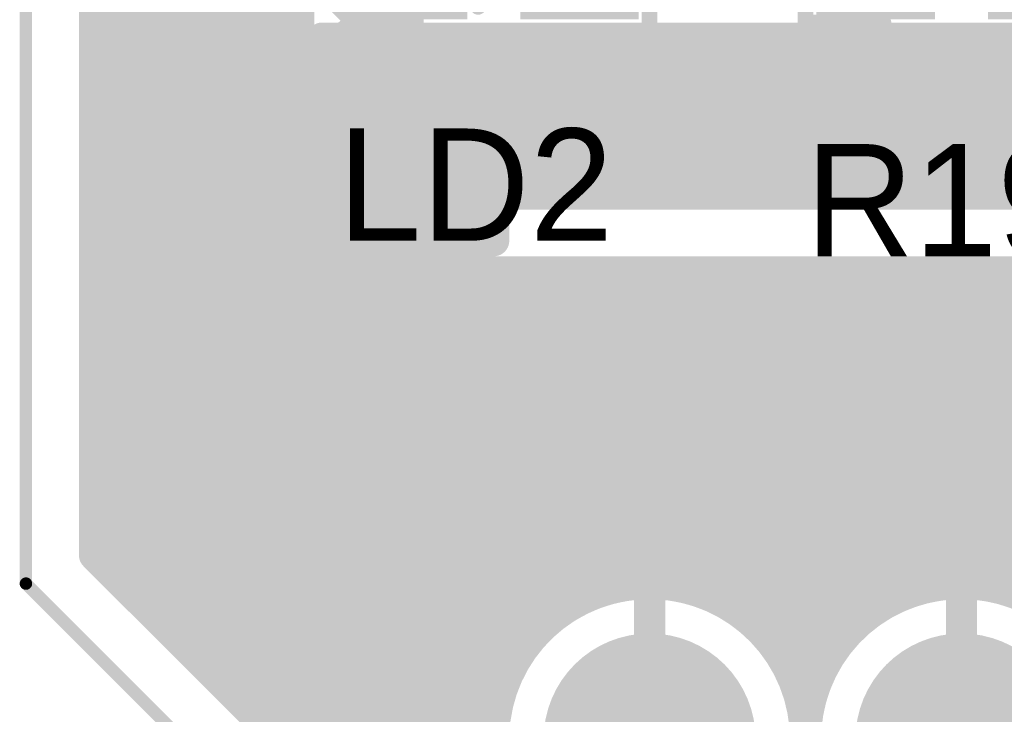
# Model space of a CAD drawing. Extents: x 9.47 to 11.2, y 3.36 to 4.75.
# Tile 4 of 50: x 9.47 to 9.79, y 4.02 to 4.24. Entities that reach past the tile are written whole.
import ezdxf

# ---------------------------------------------------------------- set-up
doc = ezdxf.new("R2010")
doc.units = 0
doc.layers.get('0').update_dxf_attribs({"linetype": 'CONTINUOUS'})
for name, color, linetype in [('BOTTOMLAYER', 5, 'CONTINUOUS'), ('BOTTOMSOLDER', 6, 'CONTINUOUS'), ('KEEPOUTLAYER', 6, 'CONTINUOUS'), ('MECHANICAL1', 6, 'CONTINUOUS'), ('MULTILAYER', 9, 'CONTINUOUS'), ('TOPLAYER', 1, 'CONTINUOUS'), ('TOPOVERLAY', 2, 'CONTINUOUS'), ('TOPPASTE', 8, 'CONTINUOUS'), ('TOPSOLDER', 216, 'CONTINUOUS')]:
    doc.layers.add(name, color=color, linetype=linetype)

# ---------------------------------------------------------------- blocks, each defined once
blk = doc.blocks.new('0603D_13')
at = {"layer": 'TOPLAYER'}
for points in [[(-0.0125, 0.015), (-0.0425, 0.015), (-0.0125, -0.015), (-0.0425, -0.015)], [(0.0425, 0.015), (0.0125, 0.015), (0.0425, -0.015), (0.0125, -0.015)]]:
    blk.add_solid(points, dxfattribs=at)
at = {"layer": 'TOPOVERLAY', "const_width": 0.005}
for points in [[(-0.05, 0.025), (-0.05, -0.025)], [(-0.025, 0.025), (-0.05, 0.025)], [(0.04, 0.025), (0.025, 0.025)], [(0.05, 0.015), (0.04, 0.025)], [(0.005, 0.015), (0.005, -0.015)], [(0.05, 0.015), (0.05, -0.015)], [(0.005, 0), (-0.005, 0)], [(0.05, -0.015), (0.04, -0.025)], [(-0.025, -0.025), (-0.05, -0.025)], [(0.04, -0.025), (0.025, -0.025)]]:
    blk.add_lwpolyline(points, dxfattribs=at)
at = {"layer": 'TOPOVERLAY', "const_width": 0.0025}
for points in [[(-0.05125, 0.025, 1), (-0.04875, 0.025, 1)], [(-0.05125, 0.025, 1), (-0.04875, 0.025, 1)], [(-0.02625, 0.025, 1), (-0.02375, 0.025, 1)], [(0.02375, 0.025, 1), (0.02625, 0.025, 1)], [(0.03875, 0.025, 1), (0.04125, 0.025, 1)], [(0.03875, 0.025, 1), (0.04125, 0.025, 1)], [(0.00375, 0.015, 1), (0.00625, 0.015, 1)], [(0.04875, 0.015, 1), (0.05125, 0.015, 1)], [(0.04875, 0.015, 1), (0.05125, 0.015, 1)], [(-0.00625, 0, 1), (-0.00375, 0, 1)], [(0.00375, 0, 1), (0.00625, 0, 1)], [(0.00375, -0.015, 1), (0.00625, -0.015, 1)], [(0.04875, -0.015, 1), (0.05125, -0.015, 1)], [(0.04875, -0.015, 1), (0.05125, -0.015, 1)], [(-0.05125, -0.025, 1), (-0.04875, -0.025, 1)], [(-0.05125, -0.025, 1), (-0.04875, -0.025, 1)], [(-0.02625, -0.025, 1), (-0.02375, -0.025, 1)], [(0.02375, -0.025, 1), (0.02625, -0.025, 1)], [(0.03875, -0.025, 1), (0.04125, -0.025, 1)], [(0.03875, -0.025, 1), (0.04125, -0.025, 1)]]:
    blk.add_lwpolyline(points, format="xyb", close=True, dxfattribs=at)
at = {"layer": 'TOPPASTE'}
for points in [[(-0.0125, 0.015), (-0.0425, 0.015), (-0.0125, -0.015), (-0.0425, -0.015)], [(0.0425, 0.015), (0.0125, 0.015), (0.0425, -0.015), (0.0125, -0.015)]]:
    blk.add_solid(points, dxfattribs=at)
at = {"layer": 'TOPSOLDER'}
for points in [[(-0.0085, 0.019), (-0.0465, 0.019), (-0.0085, -0.019), (-0.0465, -0.019)], [(0.0465, 0.019), (0.0085, 0.019), (0.0465, -0.019), (0.0085, -0.019)]]:
    blk.add_solid(points, dxfattribs=at)
blk = doc.blocks.new('0603D_14')
at = {"layer": 'TOPLAYER'}
for points in [[(-0.0125, 0.015), (-0.0425, 0.015), (-0.0125, -0.015), (-0.0425, -0.015)], [(0.0425, 0.015), (0.0125, 0.015), (0.0425, -0.015), (0.0125, -0.015)]]:
    blk.add_solid(points, dxfattribs=at)
at = {"layer": 'TOPOVERLAY', "const_width": 0.005}
for points in [[(-0.025, 0.025), (-0.05, 0.025)], [(-0.05, 0.025), (-0.05, -0.025)], [(0.04, 0.025), (0.025, 0.025)], [(0.05, 0.015), (0.04, 0.025)], [(0.005, 0.015), (0.005, -0.015)], [(0.05, 0.015), (0.05, -0.015)], [(0.005, 0), (-0.005, 0)], [(0.05, -0.015), (0.04, -0.025)], [(-0.025, -0.025), (-0.05, -0.025)], [(0.04, -0.025), (0.025, -0.025)]]:
    blk.add_lwpolyline(points, dxfattribs=at)
at = {"layer": 'TOPOVERLAY', "const_width": 0.0025}
for points in [[(-0.05125, 0.025, 1), (-0.04875, 0.025, 1)], [(-0.05125, 0.025, 1), (-0.04875, 0.025, 1)], [(-0.02625, 0.025, 1), (-0.02375, 0.025, 1)], [(0.02375, 0.025, 1), (0.02625, 0.025, 1)], [(0.03875, 0.025, 1), (0.04125, 0.025, 1)], [(0.03875, 0.025, 1), (0.04125, 0.025, 1)], [(0.00375, 0.015, 1), (0.00625, 0.015, 1)], [(0.04875, 0.015, 1), (0.05125, 0.015, 1)], [(0.04875, 0.015, 1), (0.05125, 0.015, 1)], [(-0.00625, 0, 1), (-0.00375, 0, 1)], [(0.00375, 0, 1), (0.00625, 0, 1)], [(0.00375, -0.015, 1), (0.00625, -0.015, 1)], [(0.04875, -0.015, 1), (0.05125, -0.015, 1)], [(0.04875, -0.015, 1), (0.05125, -0.015, 1)], [(-0.05125, -0.025, 1), (-0.04875, -0.025, 1)], [(-0.05125, -0.025, 1), (-0.04875, -0.025, 1)], [(-0.02625, -0.025, 1), (-0.02375, -0.025, 1)], [(0.02375, -0.025, 1), (0.02625, -0.025, 1)], [(0.03875, -0.025, 1), (0.04125, -0.025, 1)], [(0.03875, -0.025, 1), (0.04125, -0.025, 1)]]:
    blk.add_lwpolyline(points, format="xyb", close=True, dxfattribs=at)
at = {"layer": 'TOPPASTE'}
for points in [[(-0.0125, 0.015), (-0.0425, 0.015), (-0.0125, -0.015), (-0.0425, -0.015)], [(0.0425, 0.015), (0.0125, 0.015), (0.0425, -0.015), (0.0125, -0.015)]]:
    blk.add_solid(points, dxfattribs=at)
at = {"layer": 'TOPSOLDER'}
for points in [[(-0.0085, 0.019), (-0.0465, 0.019), (-0.0085, -0.019), (-0.0465, -0.019)], [(0.0465, 0.019), (0.0085, 0.019), (0.0465, -0.019), (0.0085, -0.019)]]:
    blk.add_solid(points, dxfattribs=at)
blk = doc.blocks.new('0603R_32')
at = {"layer": 'TOPLAYER'}
for points in [[(-0.0125, 0.015), (-0.0425, 0.015), (-0.0125, -0.015), (-0.0425, -0.015)], [(0.0425, 0.015), (0.0125, 0.015), (0.0425, -0.015), (0.0125, -0.015)]]:
    blk.add_solid(points, dxfattribs=at)
at = {"layer": 'TOPOVERLAY', "const_width": 0.005}
for points in [[(-0.05, 0.02), (-0.05, -0.02)], [(-0.025, 0.02), (-0.05, 0.02)], [(0.05, 0.02), (0.025, 0.02)], [(0.05, 0.02), (0.05, -0.02)], [(-0.025, -0.02), (-0.05, -0.02)], [(0.05, -0.02), (0.025, -0.02)]]:
    blk.add_lwpolyline(points, dxfattribs=at)
at = {"layer": 'TOPOVERLAY', "const_width": 0.0025}
for points in [[(-0.05125, 0.02, 1), (-0.04875, 0.02, 1)], [(-0.05125, 0.02, 1), (-0.04875, 0.02, 1)], [(-0.02625, 0.02, 1), (-0.02375, 0.02, 1)], [(0.02375, 0.02, 1), (0.02625, 0.02, 1)], [(0.04875, 0.02, 1), (0.05125, 0.02, 1)], [(0.04875, 0.02, 1), (0.05125, 0.02, 1)], [(-0.05125, -0.02, 1), (-0.04875, -0.02, 1)], [(-0.05125, -0.02, 1), (-0.04875, -0.02, 1)], [(-0.02625, -0.02, 1), (-0.02375, -0.02, 1)], [(0.02375, -0.02, 1), (0.02625, -0.02, 1)], [(0.04875, -0.02, 1), (0.05125, -0.02, 1)], [(0.04875, -0.02, 1), (0.05125, -0.02, 1)]]:
    blk.add_lwpolyline(points, format="xyb", close=True, dxfattribs=at)
at = {"layer": 'TOPPASTE'}
for points in [[(-0.0125, 0.015), (-0.0425, 0.015), (-0.0125, -0.015), (-0.0425, -0.015)], [(0.0425, 0.015), (0.0125, 0.015), (0.0425, -0.015), (0.0125, -0.015)]]:
    blk.add_solid(points, dxfattribs=at)
at = {"layer": 'TOPSOLDER'}
for points in [[(-0.0085, 0.019), (-0.0465, 0.019), (-0.0085, -0.019), (-0.0465, -0.019)], [(0.0465, 0.019), (0.0085, 0.019), (0.0465, -0.019), (0.0085, -0.019)]]:
    blk.add_solid(points, dxfattribs=at)
blk = doc.blocks.new('0603R_33')
at = {"layer": 'TOPLAYER'}
for points in [[(-0.0125, 0.015), (-0.0425, 0.015), (-0.0125, -0.015), (-0.0425, -0.015)], [(0.0425, 0.015), (0.0125, 0.015), (0.0425, -0.015), (0.0125, -0.015)]]:
    blk.add_solid(points, dxfattribs=at)
at = {"layer": 'TOPOVERLAY', "const_width": 0.005}
for points in [[(-0.05, 0.02), (-0.05, -0.02)], [(-0.025, 0.02), (-0.05, 0.02)], [(0.05, 0.02), (0.025, 0.02)], [(0.05, 0.02), (0.05, -0.02)], [(-0.025, -0.02), (-0.05, -0.02)], [(0.05, -0.02), (0.025, -0.02)]]:
    blk.add_lwpolyline(points, dxfattribs=at)
at = {"layer": 'TOPOVERLAY', "const_width": 0.0025}
for points in [[(-0.05125, 0.02, 1), (-0.04875, 0.02, 1)], [(-0.05125, 0.02, 1), (-0.04875, 0.02, 1)], [(-0.02625, 0.02, 1), (-0.02375, 0.02, 1)], [(0.02375, 0.02, 1), (0.02625, 0.02, 1)], [(0.04875, 0.02, 1), (0.05125, 0.02, 1)], [(0.04875, 0.02, 1), (0.05125, 0.02, 1)], [(-0.05125, -0.02, 1), (-0.04875, -0.02, 1)], [(-0.05125, -0.02, 1), (-0.04875, -0.02, 1)], [(-0.02625, -0.02, 1), (-0.02375, -0.02, 1)], [(0.02375, -0.02, 1), (0.02625, -0.02, 1)], [(0.04875, -0.02, 1), (0.05125, -0.02, 1)], [(0.04875, -0.02, 1), (0.05125, -0.02, 1)]]:
    blk.add_lwpolyline(points, format="xyb", close=True, dxfattribs=at)
at = {"layer": 'TOPPASTE'}
for points in [[(-0.0125, 0.015), (-0.0425, 0.015), (-0.0125, -0.015), (-0.0425, -0.015)], [(0.0425, 0.015), (0.0125, 0.015), (0.0425, -0.015), (0.0125, -0.015)]]:
    blk.add_solid(points, dxfattribs=at)
at = {"layer": 'TOPSOLDER'}
for points in [[(-0.0085, 0.019), (-0.0465, 0.019), (-0.0085, -0.019), (-0.0465, -0.019)], [(0.0465, 0.019), (0.0085, 0.019), (0.0465, -0.019), (0.0085, -0.019)]]:
    blk.add_solid(points, dxfattribs=at)
blk = doc.blocks.new('MM_MOTOR_53')
at = {"layer": 'BOTTOMSOLDER', "const_width": 0.034}
for points in [[(0.583, 1.375, 1), (0.617, 1.375, 1)], [(0.583, 1.275, 1), (0.617, 1.275, 1)]]:
    blk.add_lwpolyline(points, format="xyb", close=True, dxfattribs=at)
at = {"layer": 'MULTILAYER', "const_width": 0.03}
for points in [[(0.585, 1.375, 1), (0.615, 1.375, 1)], [(0.585, 1.275, 1), (0.615, 1.275, 1)]]:
    blk.add_lwpolyline(points, format="xyb", close=True, dxfattribs=at)
at = {"layer": 'TOPSOLDER', "const_width": 0.034}
for points in [[(0.583, 1.375, 1), (0.617, 1.375, 1)], [(0.583, 1.275, 1), (0.617, 1.275, 1)]]:
    blk.add_lwpolyline(points, format="xyb", close=True, dxfattribs=at)

msp = doc.modelspace()

# ---------------------------------------------------------------- linework, layer by layer
at = {"layer": 'BOTTOMLAYER', "const_width": 0.01}
for points in [[(9.497, 4.069113), (9.497, 4.688)], [(9.5, 4.066113), (9.5, 4.688)], [(9.51, 4.056113), (9.51, 4.688)], [(9.52, 4.046113), (9.52, 4.688)], [(9.53, 4.036113), (9.53, 4.688)], [(9.54, 4.026113), (9.54, 4.688)], [(9.497, 4.24), (9.545505, 4.24)], [(9.545, 4.185), (9.545, 4.235)], [(9.57, 4.235), (9.81818, 4.235)], [(9.57, 4.185), (9.57, 4.235)], [(9.57, 4.185), (9.57, 4.235)], [(9.58, 4.185), (9.58, 4.235)], [(9.59, 4.185), (9.59, 4.235)], [(9.6, 4.185), (9.6, 4.235)], [(9.61, 4.185), (9.61, 4.235)], [(9.62, 4.185), (9.62, 4.235)], [(9.63, 4.185), (9.63, 4.235)], [(9.64, 4.185), (9.64, 4.235)], [(9.65, 4.185), (9.65, 4.235)], [(9.66, 4.185), (9.66, 4.235)], [(9.67, 4.185), (9.67, 4.235)], [(9.68, 4.185), (9.68, 4.235)], [(9.69, 4.185), (9.69, 4.235)], [(9.7, 4.185), (9.7, 4.235)], [(9.71, 4.185), (9.71, 4.235)], [(9.72, 4.185), (9.72, 4.235)], [(9.73, 4.185), (9.73, 4.235)], [(9.74, 4.185), (9.74, 4.235)], [(9.75, 4.185), (9.75, 4.235)], [(9.76, 4.185), (9.76, 4.235)], [(9.77, 4.185), (9.77, 4.235)], [(9.78, 4.185), (9.78, 4.235)], [(9.79, 4.185), (9.79, 4.235)], [(9.497, 4.23), (9.545, 4.23)], [(9.57, 4.23), (9.82318, 4.23)], [(9.497, 4.22), (9.545, 4.22)], [(9.57, 4.22), (10.274216, 4.22)], [(9.497, 4.21), (9.545, 4.21)], [(9.57, 4.21), (9.808417, 4.21)], [(9.497, 4.2), (9.545, 4.2)], [(9.57, 4.2), (9.799019, 4.2)], [(9.497, 4.19), (9.545, 4.19)], [(9.57, 4.19), (9.79542, 4.19)], [(9.57, 4.185), (9.795, 4.185)], [(9.497, 4.18), (9.545505, 4.18)], [(9.497, 4.17), (9.55, 4.17)], [(9.55, 4.016113), (9.55, 4.17)], [(9.497, 4.16), (9.57, 4.16)], [(9.56, 4.006113), (9.56, 4.162087)], [(9.57, 4.16), (9.795, 4.16)], [(9.57, 4.16), (9.585, 4.16)], [(9.57, 3.996113), (9.57, 4.16)], [(9.58, 3.986113), (9.58, 4.16)], [(9.585, 4.16), (9.795, 4.16)], [(9.59, 3.976113), (9.59, 4.16)], [(9.6, 3.966113), (9.6, 4.16)], [(9.61, 3.956113), (9.61, 4.16)], [(9.62, 3.946113), (9.62, 4.16)], [(9.63, 4.031795), (9.63, 4.16)], [(9.64, 4.045707), (9.64, 4.16)], [(9.65, 4.053301), (9.65, 4.16)], [(9.66, 4.057697), (9.66, 4.16)], [(9.67, 4.059749), (9.67, 4.16)], [(9.68, 4.059749), (9.68, 4.16)], [(9.69, 4.057697), (9.69, 4.16)], [(9.7, 4.053301), (9.7, 4.16)], [(9.71, 4.045707), (9.71, 4.16)], [(9.72, 4.031795), (9.72, 4.16)], [(9.73, 4.075), (9.73, 4.16)], [(9.74, 4.082913), (9.74, 4.16)], [(9.75, 4.085), (9.75, 4.16)], [(9.76, 4.085), (9.76, 4.16)], [(9.77, 4.085), (9.77, 4.16)], [(9.78, 4.085), (9.78, 4.16)], [(9.79, 4.085), (9.79, 4.16)], [(9.497, 4.15), (9.821716, 4.15)], [(9.497, 4.14), (9.827639, 4.14)], [(9.497, 4.13), (9.85, 4.13)], [(9.497, 4.12), (10.03318, 4.12)], [(9.497, 4.11), (10.036716, 4.11)], [(9.497, 4.1), (10.042639, 4.1)], [(9.497, 4.09), (9.925, 4.09)], [(9.75, 4.085), (9.775, 4.085)], [(9.775, 4.085), (9.895, 4.085)], [(9.497, 4.08), (9.735, 4.08)], [(9.497, 4.07), (9.727087, 4.07)], [(9.497, 4.069113), (9.631486, 3.934627)], [(9.506113, 4.06), (9.675, 4.06)], [(9.675, 4.06), (9.725, 4.06)], [(9.725, 4.053372), (9.725, 4.06)], [(9.75, 4.06), (9.775, 4.06)], [(9.75, 4.053301), (9.75, 4.06)], [(9.75, 4.053372), (9.75, 4.06)], [(9.775, 4.06), (9.895, 4.06)], [(9.675, 4.01), (9.675, 4.055)], [(9.775, 4.01), (9.775, 4.055)], [(9.516113, 4.05), (9.645, 4.05)], [(9.705, 4.05), (9.725219, 4.05)], [(9.526113, 4.04), (9.635, 4.04)], [(9.715, 4.04), (9.728832, 4.04)], [(9.73, 4.031795), (9.73, 4.038301)], [(9.536113, 4.03), (9.629174, 4.03)], [(9.720826, 4.03), (9.729174, 4.03)], [(9.546113, 4.02), (9.62601, 4.02)]]:
    msp.add_lwpolyline(points, dxfattribs=at)
for points in [[(9.545, 4.235, -0.414214), (9.57, 4.26)], [(9.545, 4.235, -0.414214), (9.57, 4.26)], [(9.57, 4.16, -0.414214), (9.545, 4.185)], [(9.57, 4.16, -0.414214), (9.545, 4.185)], [(9.725, 4.06, -0.414214), (9.75, 4.085)], [(9.725, 4.06, -0.414214), (9.75, 4.085)], [(9.635, 3.98, -1.387426), (9.725, 4.01)], [(9.75, 4.053301, -0.131652), (9.775, 4.06)], [(9.775, 4.06, -0.414214), (9.825, 4.01)], [(9.732162, 4.035786, -0.196544), (9.725, 4.053301)], [(9.800786, 3.967162, -0.781919), (9.732162, 4.035786)]]:
    msp.add_lwpolyline(points, format="xyb", dxfattribs=at)
at = {"layer": 'BOTTOMLAYER', "const_width": 0.005}
for points in [[(9.4945, 4.24, 1), (9.4995, 4.24, 1)], [(9.543005, 4.24, 1), (9.548005, 4.24, 1)], [(9.5425, 4.235, 1), (9.5475, 4.235, 1)], [(9.5425, 4.235, 1), (9.5475, 4.235, 1)], [(9.5425, 4.235, 1), (9.5475, 4.235, 1)], [(9.5675, 4.235, 1), (9.5725, 4.235, 1)], [(9.5675, 4.235, 1), (9.5725, 4.235, 1)], [(9.5675, 4.235, 1), (9.5725, 4.235, 1)], [(9.5775, 4.235, 1), (9.5825, 4.235, 1)], [(9.5875, 4.235, 1), (9.5925, 4.235, 1)], [(9.5975, 4.235, 1), (9.6025, 4.235, 1)], [(9.6075, 4.235, 1), (9.6125, 4.235, 1)], [(9.6175, 4.235, 1), (9.6225, 4.235, 1)], [(9.6275, 4.235, 1), (9.6325, 4.235, 1)], [(9.6375, 4.235, 1), (9.6425, 4.235, 1)], [(9.6475, 4.235, 1), (9.6525, 4.235, 1)], [(9.6575, 4.235, 1), (9.6625, 4.235, 1)], [(9.6675, 4.235, 1), (9.6725, 4.235, 1)], [(9.6775, 4.235, 1), (9.6825, 4.235, 1)], [(9.6875, 4.235, 1), (9.6925, 4.235, 1)], [(9.6975, 4.235, 1), (9.7025, 4.235, 1)], [(9.7075, 4.235, 1), (9.7125, 4.235, 1)], [(9.7175, 4.235, 1), (9.7225, 4.235, 1)], [(9.7275, 4.235, 1), (9.7325, 4.235, 1)], [(9.7375, 4.235, 1), (9.7425, 4.235, 1)], [(9.7475, 4.235, 1), (9.7525, 4.235, 1)], [(9.7575, 4.235, 1), (9.7625, 4.235, 1)], [(9.7675, 4.235, 1), (9.7725, 4.235, 1)], [(9.7775, 4.235, 1), (9.7825, 4.235, 1)], [(9.7875, 4.235, 1), (9.7925, 4.235, 1)], [(9.4945, 4.23, 1), (9.4995, 4.23, 1)], [(9.5425, 4.23, 1), (9.5475, 4.23, 1)], [(9.5675, 4.23, 1), (9.5725, 4.23, 1)], [(9.4945, 4.22, 1), (9.4995, 4.22, 1)], [(9.5425, 4.22, 1), (9.5475, 4.22, 1)], [(9.5675, 4.22, 1), (9.5725, 4.22, 1)], [(9.4945, 4.21, 1), (9.4995, 4.21, 1)], [(9.5425, 4.21, 1), (9.5475, 4.21, 1)], [(9.5675, 4.21, 1), (9.5725, 4.21, 1)], [(9.4945, 4.2, 1), (9.4995, 4.2, 1)], [(9.5425, 4.2, 1), (9.5475, 4.2, 1)], [(9.5675, 4.2, 1), (9.5725, 4.2, 1)], [(9.4945, 4.19, 1), (9.4995, 4.19, 1)], [(9.5425, 4.19, 1), (9.5475, 4.19, 1)], [(9.5675, 4.19, 1), (9.5725, 4.19, 1)], [(9.5425, 4.185, 1), (9.5475, 4.185, 1)], [(9.5425, 4.185, 1), (9.5475, 4.185, 1)], [(9.5425, 4.185, 1), (9.5475, 4.185, 1)], [(9.5675, 4.185, 1), (9.5725, 4.185, 1)], [(9.5675, 4.185, 1), (9.5725, 4.185, 1)], [(9.5675, 4.185, 1), (9.5725, 4.185, 1)], [(9.5775, 4.185, 1), (9.5825, 4.185, 1)], [(9.5875, 4.185, 1), (9.5925, 4.185, 1)], [(9.5975, 4.185, 1), (9.6025, 4.185, 1)], [(9.6075, 4.185, 1), (9.6125, 4.185, 1)], [(9.6175, 4.185, 1), (9.6225, 4.185, 1)], [(9.6275, 4.185, 1), (9.6325, 4.185, 1)], [(9.6375, 4.185, 1), (9.6425, 4.185, 1)], [(9.6475, 4.185, 1), (9.6525, 4.185, 1)], [(9.6575, 4.185, 1), (9.6625, 4.185, 1)], [(9.6675, 4.185, 1), (9.6725, 4.185, 1)], [(9.6775, 4.185, 1), (9.6825, 4.185, 1)], [(9.6875, 4.185, 1), (9.6925, 4.185, 1)], [(9.6975, 4.185, 1), (9.7025, 4.185, 1)], [(9.7075, 4.185, 1), (9.7125, 4.185, 1)], [(9.7175, 4.185, 1), (9.7225, 4.185, 1)], [(9.7275, 4.185, 1), (9.7325, 4.185, 1)], [(9.7375, 4.185, 1), (9.7425, 4.185, 1)], [(9.7475, 4.185, 1), (9.7525, 4.185, 1)], [(9.7575, 4.185, 1), (9.7625, 4.185, 1)], [(9.7675, 4.185, 1), (9.7725, 4.185, 1)], [(9.7775, 4.185, 1), (9.7825, 4.185, 1)], [(9.7875, 4.185, 1), (9.7925, 4.185, 1)], [(9.4945, 4.18, 1), (9.4995, 4.18, 1)], [(9.543005, 4.18, 1), (9.548005, 4.18, 1)], [(9.4945, 4.17, 1), (9.4995, 4.17, 1)], [(9.5475, 4.17, 1), (9.5525, 4.17, 1)], [(9.5475, 4.17, 1), (9.5525, 4.17, 1)], [(9.4945, 4.16, 1), (9.4995, 4.16, 1)], [(9.5575, 4.162087, 1), (9.5625, 4.162087, 1)], [(9.5675, 4.16, 1), (9.5725, 4.16, 1)], [(9.5675, 4.16, 1), (9.5725, 4.16, 1)], [(9.5675, 4.16, 1), (9.5725, 4.16, 1)], [(9.5675, 4.16, 1), (9.5725, 4.16, 1)], [(9.5675, 4.16, 1), (9.5725, 4.16, 1)], [(9.5675, 4.16, 1), (9.5725, 4.16, 1)], [(9.5775, 4.16, 1), (9.5825, 4.16, 1)], [(9.5825, 4.16, 1), (9.5875, 4.16, 1)], [(9.5825, 4.16, 1), (9.5875, 4.16, 1)], [(9.5875, 4.16, 1), (9.5925, 4.16, 1)], [(9.5975, 4.16, 1), (9.6025, 4.16, 1)], [(9.6075, 4.16, 1), (9.6125, 4.16, 1)], [(9.6175, 4.16, 1), (9.6225, 4.16, 1)], [(9.6275, 4.16, 1), (9.6325, 4.16, 1)], [(9.6375, 4.16, 1), (9.6425, 4.16, 1)], [(9.6475, 4.16, 1), (9.6525, 4.16, 1)], [(9.6575, 4.16, 1), (9.6625, 4.16, 1)], [(9.6675, 4.16, 1), (9.6725, 4.16, 1)], [(9.6775, 4.16, 1), (9.6825, 4.16, 1)], [(9.6875, 4.16, 1), (9.6925, 4.16, 1)], [(9.6975, 4.16, 1), (9.7025, 4.16, 1)], [(9.7075, 4.16, 1), (9.7125, 4.16, 1)], [(9.7175, 4.16, 1), (9.7225, 4.16, 1)], [(9.7275, 4.16, 1), (9.7325, 4.16, 1)], [(9.7375, 4.16, 1), (9.7425, 4.16, 1)], [(9.7475, 4.16, 1), (9.7525, 4.16, 1)], [(9.7575, 4.16, 1), (9.7625, 4.16, 1)], [(9.7675, 4.16, 1), (9.7725, 4.16, 1)], [(9.7775, 4.16, 1), (9.7825, 4.16, 1)], [(9.7875, 4.16, 1), (9.7925, 4.16, 1)], [(9.4945, 4.15, 1), (9.4995, 4.15, 1)], [(9.4945, 4.14, 1), (9.4995, 4.14, 1)], [(9.4945, 4.13, 1), (9.4995, 4.13, 1)], [(9.4945, 4.12, 1), (9.4995, 4.12, 1)], [(9.4945, 4.11, 1), (9.4995, 4.11, 1)], [(9.4945, 4.1, 1), (9.4995, 4.1, 1)], [(9.4945, 4.09, 1), (9.4995, 4.09, 1)], [(9.7475, 4.085, 1), (9.7525, 4.085, 1)], [(9.7475, 4.085, 1), (9.7525, 4.085, 1)], [(9.7475, 4.085, 1), (9.7525, 4.085, 1)], [(9.7475, 4.085, 1), (9.7525, 4.085, 1)], [(9.7575, 4.085, 1), (9.7625, 4.085, 1)], [(9.7675, 4.085, 1), (9.7725, 4.085, 1)], [(9.7725, 4.085, 1), (9.7775, 4.085, 1)], [(9.7725, 4.085, 1), (9.7775, 4.085, 1)], [(9.7775, 4.085, 1), (9.7825, 4.085, 1)], [(9.7875, 4.085, 1), (9.7925, 4.085, 1)], [(9.7375, 4.082913, 1), (9.7425, 4.082913, 1)], [(9.4945, 4.08, 1), (9.4995, 4.08, 1)], [(9.7325, 4.08, 1), (9.7375, 4.08, 1)], [(9.7275, 4.075, 1), (9.7325, 4.075, 1)], [(9.4945, 4.07, 1), (9.4995, 4.07, 1)], [(9.4945, 4.069113, 1), (9.4995, 4.069113, 1)], [(9.4945, 4.069113, 1), (9.4995, 4.069113, 1)], [(9.724587, 4.07, 1), (9.729587, 4.07, 1)], [(9.4975, 4.066113, 1), (9.5025, 4.066113, 1)], [(9.503613, 4.06, 1), (9.508613, 4.06, 1)], [(9.6675, 4.059749, 1), (9.6725, 4.059749, 1)], [(9.6725, 4.06, 1), (9.6775, 4.06, 1)], [(9.6725, 4.06, 1), (9.6775, 4.06, 1)], [(9.6775, 4.059749, 1), (9.6825, 4.059749, 1)], [(9.7225, 4.06, 1), (9.7275, 4.06, 1)], [(9.7225, 4.06, 1), (9.7275, 4.06, 1)], [(9.7225, 4.06, 1), (9.7275, 4.06, 1)], [(9.7225, 4.06, 1), (9.7275, 4.06, 1)], [(9.7475, 4.06, 1), (9.7525, 4.06, 1)], [(9.7475, 4.06, 1), (9.7525, 4.06, 1)], [(9.7475, 4.06, 1), (9.7525, 4.06, 1)], [(9.7725, 4.06, 1), (9.7775, 4.06, 1)], [(9.7725, 4.06, 1), (9.7775, 4.06, 1)], [(9.7725, 4.06, 1), (9.7775, 4.06, 1)], [(9.7725, 4.06, 1), (9.7775, 4.06, 1)], [(9.5075, 4.056113, 1), (9.5125, 4.056113, 1)], [(9.6575, 4.057697, 1), (9.6625, 4.057697, 1)], [(9.6875, 4.057697, 1), (9.6925, 4.057697, 1)], [(9.6475, 4.053301, 1), (9.6525, 4.053301, 1)], [(9.6725, 4.055, 1), (9.6775, 4.055, 1)], [(9.6975, 4.053301, 1), (9.7025, 4.053301, 1)], [(9.7225, 4.053372, 1), (9.7275, 4.053372, 1)], [(9.7225, 4.053301, 1), (9.7275, 4.053301, 1)], [(9.7475, 4.053372, 1), (9.7525, 4.053372, 1)], [(9.7475, 4.053301, 1), (9.7525, 4.053301, 1)], [(9.7475, 4.053301, 1), (9.7525, 4.053301, 1)], [(9.7725, 4.055, 1), (9.7775, 4.055, 1)], [(9.513613, 4.05, 1), (9.518613, 4.05, 1)], [(9.6425, 4.05, 1), (9.6475, 4.05, 1)], [(9.7025, 4.05, 1), (9.7075, 4.05, 1)], [(9.722719, 4.05, 1), (9.727719, 4.05, 1)], [(9.5175, 4.046113, 1), (9.5225, 4.046113, 1)], [(9.6375, 4.045707, 1), (9.6425, 4.045707, 1)], [(9.7075, 4.045707, 1), (9.7125, 4.045707, 1)], [(9.523613, 4.04, 1), (9.528613, 4.04, 1)], [(9.6325, 4.04, 1), (9.6375, 4.04, 1)], [(9.7125, 4.04, 1), (9.7175, 4.04, 1)], [(9.726332, 4.04, 1), (9.731332, 4.04, 1)], [(9.7275, 4.038301, 1), (9.7325, 4.038301, 1)], [(9.5275, 4.036113, 1), (9.5325, 4.036113, 1)], [(9.729662, 4.035786, 1), (9.734662, 4.035786, 1)], [(9.729662, 4.035786, 1), (9.734662, 4.035786, 1)], [(9.6275, 4.031795, 1), (9.6325, 4.031795, 1)], [(9.7175, 4.031795, 1), (9.7225, 4.031795, 1)], [(9.7275, 4.031795, 1), (9.7325, 4.031795, 1)], [(9.533613, 4.03, 1), (9.538613, 4.03, 1)], [(9.626674, 4.03, 1), (9.631674, 4.03, 1)], [(9.718326, 4.03, 1), (9.723326, 4.03, 1)], [(9.726674, 4.03, 1), (9.731674, 4.03, 1)], [(9.5375, 4.026113, 1), (9.5425, 4.026113, 1)], [(9.543613, 4.02, 1), (9.548613, 4.02, 1)], [(9.62351, 4.02, 1), (9.62851, 4.02, 1)], [(9.5475, 4.016113, 1), (9.5525, 4.016113, 1)]]:
    msp.add_lwpolyline(points, format="xyb", close=True, dxfattribs=at)
at = {"layer": 'BOTTOMSOLDER', "const_width": 0.014}
for points in [[(9.578, 4.23, 1), (9.592, 4.23, 1)], [(9.578, 4.19, 1), (9.592, 4.19, 1)]]:
    msp.add_lwpolyline(points, format="xyb", close=True, dxfattribs=at)
at = {"layer": 'KEEPOUTLAYER', "const_width": 0.004}
for points in [[(9.475, 4.06), (9.475, 4.71)], [(9.475, 4.06), (9.625, 3.91)]]:
    msp.add_lwpolyline(points, dxfattribs=at)
at = {"layer": 'KEEPOUTLAYER', "const_width": 0.002}
msp.add_lwpolyline([(9.474, 4.06, 1), (9.476, 4.06, 1)], format="xyb", close=True, dxfattribs=at)
msp.add_lwpolyline([(9.474, 4.06, 1), (9.476, 4.06, 1)], format="xyb", close=True, dxfattribs=at)
at = {"layer": 'MECHANICAL1', "const_width": 0.004}
for points in [[(9.475, 4.06), (9.475, 4.71)], [(9.475, 4.06), (9.625, 3.91)]]:
    msp.add_lwpolyline(points, dxfattribs=at)
at = {"layer": 'MECHANICAL1', "const_width": 0.002}
msp.add_lwpolyline([(9.474, 4.06, 1), (9.476, 4.06, 1)], format="xyb", close=True, dxfattribs=at)
msp.add_lwpolyline([(9.474, 4.06, 1), (9.476, 4.06, 1)], format="xyb", close=True, dxfattribs=at)
at = {"layer": 'TOPLAYER'}
for points, const_width in [([(9.497, 4.069113), (9.497, 4.535)], 0.01), ([(9.5, 4.066113), (9.5, 4.535)], 0.01), ([(9.51, 4.056113), (9.51, 4.535)], 0.01), ([(9.52, 4.046113), (9.52, 4.535)], 0.01), ([(9.53, 4.036113), (9.53, 4.535)], 0.01), ([(9.54, 4.026113), (9.54, 4.535)], 0.01), ([(9.55, 4.016113), (9.55, 4.535)], 0.01), ([(9.56, 4.006113), (9.56, 4.535)], 0.01), ([(9.5625, 4.225), (9.5625, 4.295)], 0.01), ([(9.5975, 4.23), (9.5975, 4.26)], 0.01), ([(9.497, 4.24), (9.5625, 4.24)], 0.01), ([(9.497, 4.23), (9.5625, 4.23)], 0.01), ([(9.5625, 4.225), (9.6175, 4.225)], 0.01), ([(9.57, 4.17), (9.57, 4.225)], 0.01), ([(9.58, 4.17), (9.58, 4.225)], 0.01), ([(9.59, 4.17), (9.59, 4.225)], 0.01), ([(9.6, 4.17), (9.6, 4.225)], 0.01), ([(9.61, 4.17), (9.61, 4.225)], 0.01), ([(9.6175, 4.225), (9.625, 4.225)], 0.01), ([(9.6175, 4.225), (9.625, 4.225)], 0.01), ([(9.62, 4.17), (9.62, 4.225)], 0.01), ([(9.625, 4.17), (9.625, 4.225)], 0.01), ([(9.497, 4.22), (9.625, 4.22)], 0.01), ([(9.497, 4.21), (9.625, 4.21)], 0.01), ([(9.497, 4.2), (9.625, 4.2)], 0.01), ([(9.497, 4.19), (9.625, 4.19)], 0.01), ([(9.497, 4.18), (9.625, 4.18)], 0.01), ([(9.497, 4.17), (9.5625, 4.17)], 0.01), ([(9.5625, 4.17), (9.625, 4.17)], 0.01), ([(9.5625, 4.17), (9.6175, 4.17)], 0.01), ([(9.5625, 4.1), (9.5625, 4.17)], 0.01), ([(9.6175, 4.17), (9.625, 4.17)], 0.01), ([(9.6175, 4.17), (9.625, 4.17)], 0.01), ([(9.5975, 4.135), (9.5975, 4.165)], 0.01), ([(9.497, 4.16), (9.5625, 4.16)], 0.01), ([(9.497, 4.15), (9.5625, 4.15)], 0.01), ([(9.497, 4.14), (9.5625, 4.14)], 0.01), ([(9.5675, 4.135), (9.5975, 4.135)], 0.01), ([(9.5975, 4.105), (9.5975, 4.135)], 0.01), ([(9.6525, 4.135), (9.7475, 4.135)], 0.005), ([(9.497, 4.13), (9.5625, 4.13)], 0.01), ([(9.497, 4.12), (9.5625, 4.12)], 0.01), ([(9.6875, 4.1125), (9.7125, 4.1125)], 0.01), ([(9.6875, 4.1), (9.6875, 4.1125)], 0.01), ([(9.69, 4.057697), (9.69, 4.1125)], 0.01), ([(9.7, 4.053301), (9.7, 4.1125)], 0.01), ([(9.71, 4.045707), (9.71, 4.1125)], 0.01), ([(9.7125, 4.1), (9.7125, 4.1125)], 0.01), ([(9.497, 4.11), (9.5625, 4.11)], 0.01), ([(9.6875, 4.11), (9.7125, 4.11)], 0.01), ([(9.497, 4.1), (9.5625, 4.1)], 0.01), ([(9.5625, 4.1), (9.625, 4.1)], 0.01), ([(9.5625, 4.1), (9.6175, 4.1)], 0.01), ([(9.57, 3.996113), (9.57, 4.1)], 0.01), ([(9.58, 3.986113), (9.58, 4.1)], 0.01), ([(9.59, 3.976113), (9.59, 4.1)], 0.01), ([(9.6, 3.966113), (9.6, 4.1)], 0.01), ([(9.61, 3.956113), (9.61, 4.1)], 0.01), ([(9.6175, 4.1), (9.625, 4.1)], 0.01), ([(9.6175, 4.1), (9.625, 4.1)], 0.01), ([(9.62, 3.946113), (9.62, 4.1)], 0.01), ([(9.625, 4.035), (9.625, 4.1)], 0.01), ([(9.65, 4.1), (9.6875, 4.1)], 0.01), ([(9.65, 4.1), (9.6875, 4.1)], 0.01), ([(9.65, 4.053301), (9.65, 4.1)], 0.01), ([(9.65, 4.053301), (9.65, 4.1)], 0.01), ([(9.66, 4.057697), (9.66, 4.1)], 0.01), ([(9.67, 4.059749), (9.67, 4.1)], 0.01), ([(9.68, 4.059749), (9.68, 4.1)], 0.01), ([(9.6875, 4.1), (9.7125, 4.1)], 0.01), ([(9.7125, 4.1), (9.8375, 4.1)], 0.01), ([(9.7125, 4.1), (9.7675, 4.1)], 0.01), ([(9.72, 4.031795), (9.72, 4.1)], 0.01), ([(9.73, 4.031795), (9.73, 4.1)], 0.01), ([(9.74, 4.045707), (9.74, 4.1)], 0.01), ([(9.75, 4.053301), (9.75, 4.1)], 0.01), ([(9.76, 4.057697), (9.76, 4.1)], 0.01), ([(9.7675, 4.1), (9.7825, 4.1)], 0.01), ([(9.7675, 4.1), (9.7825, 4.1)], 0.01), ([(9.77, 4.059749), (9.77, 4.1)], 0.01), ([(9.78, 4.059749), (9.78, 4.1)], 0.01), ([(9.7825, 4.1), (9.8375, 4.1)], 0.01), ([(9.79, 4.057697), (9.79, 4.1)], 0.01), ([(9.497, 4.09), (9.625, 4.09)], 0.01), ([(9.65, 4.09), (9.91687, 4.09)], 0.01), ([(9.497, 4.08), (9.625, 4.08)], 0.01), ([(9.65, 4.08), (9.869692, 4.08)], 0.01), ([(9.497, 4.07), (9.625, 4.07)], 0.01), ([(9.497, 4.069113), (9.631486, 3.934627)], 0.01), ([(9.65, 4.07), (9.85818, 4.07)], 0.01), ([(9.506113, 4.06), (9.625, 4.06)], 0.01), ([(9.65, 4.06), (9.675, 4.06)], 0.01), ([(9.675, 4.06), (9.775, 4.06)], 0.01), ([(9.775, 4.06), (9.84818, 4.06)], 0.01), ([(9.675, 4.01), (9.675, 4.055)], 0.01), ([(9.516113, 4.05), (9.625, 4.05)], 0.01), ([(9.705, 4.05), (9.745, 4.05)], 0.01), ([(9.526113, 4.04), (9.625, 4.04)], 0.01), ([(9.715, 4.04), (9.735, 4.04)], 0.01), ([(9.625, 4.035), (9.629428, 4.030572)], 0.01), ([(9.536113, 4.03), (9.629174, 4.03)], 0.01), ([(9.720826, 4.03), (9.729174, 4.03)], 0.01), ([(9.546113, 4.02), (9.62601, 4.02)], 0.01)]:
    msp.add_lwpolyline(points, dxfattribs=dict(at, const_width=const_width))
for points, const_width in [([(9.4945, 4.24, 1), (9.4995, 4.24, 1)], 0.005), ([(9.56, 4.24, 1), (9.565, 4.24, 1)], 0.005), ([(9.4945, 4.23, 1), (9.4995, 4.23, 1)], 0.005), ([(9.56, 4.23, 1), (9.565, 4.23, 1)], 0.005), ([(9.595, 4.23, 1), (9.6, 4.23, 1)], 0.005), ([(9.56, 4.225, 1), (9.565, 4.225, 1)], 0.005), ([(9.56, 4.225, 1), (9.565, 4.225, 1)], 0.005), ([(9.5675, 4.225, 1), (9.5725, 4.225, 1)], 0.005), ([(9.5775, 4.225, 1), (9.5825, 4.225, 1)], 0.005), ([(9.5875, 4.225, 1), (9.5925, 4.225, 1)], 0.005), ([(9.5975, 4.225, 1), (9.6025, 4.225, 1)], 0.005), ([(9.6075, 4.225, 1), (9.6125, 4.225, 1)], 0.005), ([(9.615, 4.225, 1), (9.62, 4.225, 1)], 0.005), ([(9.615, 4.225, 1), (9.62, 4.225, 1)], 0.005), ([(9.615, 4.225, 1), (9.62, 4.225, 1)], 0.005), ([(9.6175, 4.225, 1), (9.6225, 4.225, 1)], 0.005), ([(9.6225, 4.225, 1), (9.6275, 4.225, 1)], 0.005), ([(9.6225, 4.225, 1), (9.6275, 4.225, 1)], 0.005), ([(9.6225, 4.225, 1), (9.6275, 4.225, 1)], 0.005), ([(9.4945, 4.22, 1), (9.4995, 4.22, 1)], 0.005), ([(9.6225, 4.22, 1), (9.6275, 4.22, 1)], 0.005), ([(9.4945, 4.21, 1), (9.4995, 4.21, 1)], 0.005), ([(9.6225, 4.21, 1), (9.6275, 4.21, 1)], 0.005), ([(9.4945, 4.2, 1), (9.4995, 4.2, 1)], 0.005), ([(9.6225, 4.2, 1), (9.6275, 4.2, 1)], 0.005), ([(9.4945, 4.19, 1), (9.4995, 4.19, 1)], 0.005), ([(9.6225, 4.19, 1), (9.6275, 4.19, 1)], 0.005), ([(9.4945, 4.18, 1), (9.4995, 4.18, 1)], 0.005), ([(9.6225, 4.18, 1), (9.6275, 4.18, 1)], 0.005), ([(9.4945, 4.17, 1), (9.4995, 4.17, 1)], 0.005), ([(9.56, 4.17, 1), (9.565, 4.17, 1)], 0.005), ([(9.56, 4.17, 1), (9.565, 4.17, 1)], 0.005), ([(9.56, 4.17, 1), (9.565, 4.17, 1)], 0.005), ([(9.56, 4.17, 1), (9.565, 4.17, 1)], 0.005), ([(9.5675, 4.17, 1), (9.5725, 4.17, 1)], 0.005), ([(9.5775, 4.17, 1), (9.5825, 4.17, 1)], 0.005), ([(9.5875, 4.17, 1), (9.5925, 4.17, 1)], 0.005), ([(9.5975, 4.17, 1), (9.6025, 4.17, 1)], 0.005), ([(9.6075, 4.17, 1), (9.6125, 4.17, 1)], 0.005), ([(9.615, 4.17, 1), (9.62, 4.17, 1)], 0.005), ([(9.615, 4.17, 1), (9.62, 4.17, 1)], 0.005), ([(9.615, 4.17, 1), (9.62, 4.17, 1)], 0.005), ([(9.6175, 4.17, 1), (9.6225, 4.17, 1)], 0.005), ([(9.6225, 4.17, 1), (9.6275, 4.17, 1)], 0.005), ([(9.6225, 4.17, 1), (9.6275, 4.17, 1)], 0.005), ([(9.6225, 4.17, 1), (9.6275, 4.17, 1)], 0.005), ([(9.6225, 4.17, 1), (9.6275, 4.17, 1)], 0.005), ([(9.595, 4.165, 1), (9.6, 4.165, 1)], 0.005), ([(9.4945, 4.16, 1), (9.4995, 4.16, 1)], 0.005), ([(9.56, 4.16, 1), (9.565, 4.16, 1)], 0.005), ([(9.4945, 4.15, 1), (9.4995, 4.15, 1)], 0.005), ([(9.56, 4.15, 1), (9.565, 4.15, 1)], 0.005), ([(9.4945, 4.14, 1), (9.4995, 4.14, 1)], 0.005), ([(9.56, 4.14, 1), (9.565, 4.14, 1)], 0.005), ([(9.565, 4.135, 1), (9.57, 4.135, 1)], 0.005), ([(9.595, 4.135, 1), (9.6, 4.135, 1)], 0.005), ([(9.595, 4.135, 1), (9.6, 4.135, 1)], 0.005), ([(9.595, 4.135, 1), (9.6, 4.135, 1)], 0.005), ([(9.65125, 4.135, 1), (9.65375, 4.135, 1)], 0.0025), ([(9.74625, 4.135, 1), (9.74875, 4.135, 1)], 0.0025), ([(9.4945, 4.13, 1), (9.4995, 4.13, 1)], 0.005), ([(9.56, 4.13, 1), (9.565, 4.13, 1)], 0.005), ([(9.4945, 4.12, 1), (9.4995, 4.12, 1)], 0.005), ([(9.56, 4.12, 1), (9.565, 4.12, 1)], 0.005), ([(9.685, 4.1125, 1), (9.69, 4.1125, 1)], 0.005), ([(9.685, 4.1125, 1), (9.69, 4.1125, 1)], 0.005), ([(9.6875, 4.1125, 1), (9.6925, 4.1125, 1)], 0.005), ([(9.6975, 4.1125, 1), (9.7025, 4.1125, 1)], 0.005), ([(9.7075, 4.1125, 1), (9.7125, 4.1125, 1)], 0.005), ([(9.71, 4.1125, 1), (9.715, 4.1125, 1)], 0.005), ([(9.71, 4.1125, 1), (9.715, 4.1125, 1)], 0.005), ([(9.4945, 4.11, 1), (9.4995, 4.11, 1)], 0.005), ([(9.56, 4.11, 1), (9.565, 4.11, 1)], 0.005), ([(9.685, 4.11, 1), (9.69, 4.11, 1)], 0.005), ([(9.71, 4.11, 1), (9.715, 4.11, 1)], 0.005), ([(9.595, 4.105, 1), (9.6, 4.105, 1)], 0.005), ([(9.4945, 4.1, 1), (9.4995, 4.1, 1)], 0.005), ([(9.56, 4.1, 1), (9.565, 4.1, 1)], 0.005), ([(9.56, 4.1, 1), (9.565, 4.1, 1)], 0.005), ([(9.56, 4.1, 1), (9.565, 4.1, 1)], 0.005), ([(9.56, 4.1, 1), (9.565, 4.1, 1)], 0.005), ([(9.5675, 4.1, 1), (9.5725, 4.1, 1)], 0.005), ([(9.5775, 4.1, 1), (9.5825, 4.1, 1)], 0.005), ([(9.5875, 4.1, 1), (9.5925, 4.1, 1)], 0.005), ([(9.5975, 4.1, 1), (9.6025, 4.1, 1)], 0.005), ([(9.6075, 4.1, 1), (9.6125, 4.1, 1)], 0.005), ([(9.615, 4.1, 1), (9.62, 4.1, 1)], 0.005), ([(9.615, 4.1, 1), (9.62, 4.1, 1)], 0.005), ([(9.615, 4.1, 1), (9.62, 4.1, 1)], 0.005), ([(9.6175, 4.1, 1), (9.6225, 4.1, 1)], 0.005), ([(9.6225, 4.1, 1), (9.6275, 4.1, 1)], 0.005), ([(9.6225, 4.1, 1), (9.6275, 4.1, 1)], 0.005), ([(9.6225, 4.1, 1), (9.6275, 4.1, 1)], 0.005), ([(9.6225, 4.1, 1), (9.6275, 4.1, 1)], 0.005), ([(9.6475, 4.1, 1), (9.6525, 4.1, 1)], 0.005), ([(9.6475, 4.1, 1), (9.6525, 4.1, 1)], 0.005), ([(9.6475, 4.1, 1), (9.6525, 4.1, 1)], 0.005), ([(9.6475, 4.1, 1), (9.6525, 4.1, 1)], 0.005), ([(9.6575, 4.1, 1), (9.6625, 4.1, 1)], 0.005), ([(9.6675, 4.1, 1), (9.6725, 4.1, 1)], 0.005), ([(9.6775, 4.1, 1), (9.6825, 4.1, 1)], 0.005), ([(9.685, 4.1, 1), (9.69, 4.1, 1)], 0.005), ([(9.685, 4.1, 1), (9.69, 4.1, 1)], 0.005), ([(9.685, 4.1, 1), (9.69, 4.1, 1)], 0.005), ([(9.685, 4.1, 1), (9.69, 4.1, 1)], 0.005), ([(9.71, 4.1, 1), (9.715, 4.1, 1)], 0.005), ([(9.71, 4.1, 1), (9.715, 4.1, 1)], 0.005), ([(9.71, 4.1, 1), (9.715, 4.1, 1)], 0.005), ([(9.71, 4.1, 1), (9.715, 4.1, 1)], 0.005), ([(9.7175, 4.1, 1), (9.7225, 4.1, 1)], 0.005), ([(9.7275, 4.1, 1), (9.7325, 4.1, 1)], 0.005), ([(9.7375, 4.1, 1), (9.7425, 4.1, 1)], 0.005), ([(9.7475, 4.1, 1), (9.7525, 4.1, 1)], 0.005), ([(9.7575, 4.1, 1), (9.7625, 4.1, 1)], 0.005), ([(9.765, 4.1, 1), (9.77, 4.1, 1)], 0.005), ([(9.765, 4.1, 1), (9.77, 4.1, 1)], 0.005), ([(9.765, 4.1, 1), (9.77, 4.1, 1)], 0.005), ([(9.7675, 4.1, 1), (9.7725, 4.1, 1)], 0.005), ([(9.7775, 4.1, 1), (9.7825, 4.1, 1)], 0.005), ([(9.78, 4.1, 1), (9.785, 4.1, 1)], 0.005), ([(9.78, 4.1, 1), (9.785, 4.1, 1)], 0.005), ([(9.78, 4.1, 1), (9.785, 4.1, 1)], 0.005), ([(9.7875, 4.1, 1), (9.7925, 4.1, 1)], 0.005), ([(9.4945, 4.09, 1), (9.4995, 4.09, 1)], 0.005), ([(9.6225, 4.09, 1), (9.6275, 4.09, 1)], 0.005), ([(9.6475, 4.09, 1), (9.6525, 4.09, 1)], 0.005), ([(9.4945, 4.08, 1), (9.4995, 4.08, 1)], 0.005), ([(9.6225, 4.08, 1), (9.6275, 4.08, 1)], 0.005), ([(9.6475, 4.08, 1), (9.6525, 4.08, 1)], 0.005), ([(9.4945, 4.07, 1), (9.4995, 4.07, 1)], 0.005), ([(9.4945, 4.069113, 1), (9.4995, 4.069113, 1)], 0.005), ([(9.4945, 4.069113, 1), (9.4995, 4.069113, 1)], 0.005), ([(9.6225, 4.07, 1), (9.6275, 4.07, 1)], 0.005), ([(9.6475, 4.07, 1), (9.6525, 4.07, 1)], 0.005), ([(9.4975, 4.066113, 1), (9.5025, 4.066113, 1)], 0.005), ([(9.503613, 4.06, 1), (9.508613, 4.06, 1)], 0.005), ([(9.6225, 4.06, 1), (9.6275, 4.06, 1)], 0.005), ([(9.6475, 4.06, 1), (9.6525, 4.06, 1)], 0.005), ([(9.6675, 4.059749, 1), (9.6725, 4.059749, 1)], 0.005), ([(9.6725, 4.06, 1), (9.6775, 4.06, 1)], 0.005), ([(9.6725, 4.06, 1), (9.6775, 4.06, 1)], 0.005), ([(9.6775, 4.059749, 1), (9.6825, 4.059749, 1)], 0.005), ([(9.7675, 4.059749, 1), (9.7725, 4.059749, 1)], 0.005), ([(9.7725, 4.06, 1), (9.7775, 4.06, 1)], 0.005), ([(9.7725, 4.06, 1), (9.7775, 4.06, 1)], 0.005), ([(9.7775, 4.059749, 1), (9.7825, 4.059749, 1)], 0.005), ([(9.5075, 4.056113, 1), (9.5125, 4.056113, 1)], 0.005), ([(9.6575, 4.057697, 1), (9.6625, 4.057697, 1)], 0.005), ([(9.6875, 4.057697, 1), (9.6925, 4.057697, 1)], 0.005), ([(9.7575, 4.057697, 1), (9.7625, 4.057697, 1)], 0.005), ([(9.7875, 4.057697, 1), (9.7925, 4.057697, 1)], 0.005), ([(9.6475, 4.053301, 1), (9.6525, 4.053301, 1)], 0.005), ([(9.6475, 4.053301, 1), (9.6525, 4.053301, 1)], 0.005), ([(9.6475, 4.053301, 1), (9.6525, 4.053301, 1)], 0.005), ([(9.6725, 4.055, 1), (9.6775, 4.055, 1)], 0.005), ([(9.6975, 4.053301, 1), (9.7025, 4.053301, 1)], 0.005), ([(9.7475, 4.053301, 1), (9.7525, 4.053301, 1)], 0.005), ([(9.513613, 4.05, 1), (9.518613, 4.05, 1)], 0.005), ([(9.6225, 4.05, 1), (9.6275, 4.05, 1)], 0.005), ([(9.7025, 4.05, 1), (9.7075, 4.05, 1)], 0.005), ([(9.7425, 4.05, 1), (9.7475, 4.05, 1)], 0.005), ([(9.5175, 4.046113, 1), (9.5225, 4.046113, 1)], 0.005), ([(9.7075, 4.045707, 1), (9.7125, 4.045707, 1)], 0.005), ([(9.7375, 4.045707, 1), (9.7425, 4.045707, 1)], 0.005), ([(9.523613, 4.04, 1), (9.528613, 4.04, 1)], 0.005), ([(9.6225, 4.04, 1), (9.6275, 4.04, 1)], 0.005), ([(9.7125, 4.04, 1), (9.7175, 4.04, 1)], 0.005), ([(9.7325, 4.04, 1), (9.7375, 4.04, 1)], 0.005), ([(9.5275, 4.036113, 1), (9.5325, 4.036113, 1)], 0.005), ([(9.6225, 4.035, 1), (9.6275, 4.035, 1)], 0.005), ([(9.6225, 4.035, 1), (9.6275, 4.035, 1)], 0.005), ([(9.626928, 4.030572, 1), (9.631928, 4.030572, 1)], 0.005), ([(9.626928, 4.030572, 1), (9.631928, 4.030572, 1)], 0.005), ([(9.7175, 4.031795, 1), (9.7225, 4.031795, 1)], 0.005), ([(9.7275, 4.031795, 1), (9.7325, 4.031795, 1)], 0.005), ([(9.533613, 4.03, 1), (9.538613, 4.03, 1)], 0.005), ([(9.626674, 4.03, 1), (9.631674, 4.03, 1)], 0.005), ([(9.718326, 4.03, 1), (9.723326, 4.03, 1)], 0.005), ([(9.726674, 4.03, 1), (9.731674, 4.03, 1)], 0.005), ([(9.5375, 4.026113, 1), (9.5425, 4.026113, 1)], 0.005), ([(9.543613, 4.02, 1), (9.548613, 4.02, 1)], 0.005), ([(9.62351, 4.02, 1), (9.62851, 4.02, 1)], 0.005), ([(9.5475, 4.016113, 1), (9.5525, 4.016113, 1)], 0.005)]:
    msp.add_lwpolyline(points, format="xyb", close=True, dxfattribs=dict(at, const_width=const_width))
at = {"layer": 'TOPLAYER', "const_width": 0.01}
for points in [[(9.65, 4.053301, -0.57735), (9.725, 4.01)], [(9.73655, 3.978038, -1.129027), (9.819992, 4.031811)], [(9.695572, 3.964428, -0.69108), (9.629428, 4.030572)]]:
    msp.add_lwpolyline(points, format="xyb", dxfattribs=at)
at = {"layer": 'TOPSOLDER', "const_width": 0.014}
for points in [[(9.578, 4.23, 1), (9.592, 4.23, 1)], [(9.578, 4.19, 1), (9.592, 4.19, 1)]]:
    msp.add_lwpolyline(points, format="xyb", close=True, dxfattribs=at)

# ---------------------------------------------------------------- block references
for name, p, rotation in [('MM_MOTOR_53', (11.05, 3.41), 90), ('0603D_13', (9.625, 4.26), 180), ('0603R_32', (9.775, 4.26), 180), ('0603D_14', (9.625, 4.135), 180), ('0603R_33', (9.775, 4.135), 180)]:
    msp.add_blockref(name, p, dxfattribs=dict(rotation=rotation))

# ---------------------------------------------------------------- texts
at = {"layer": 'TOPOVERLAY'}
for s, p in [('LD2', (9.575, 4.17)), ('R19', (9.725, 4.165))]:
    msp.add_text(s, height=0.036, dxfattribs=at).set_placement(p)

doc.saveas('drawing.dxf')
